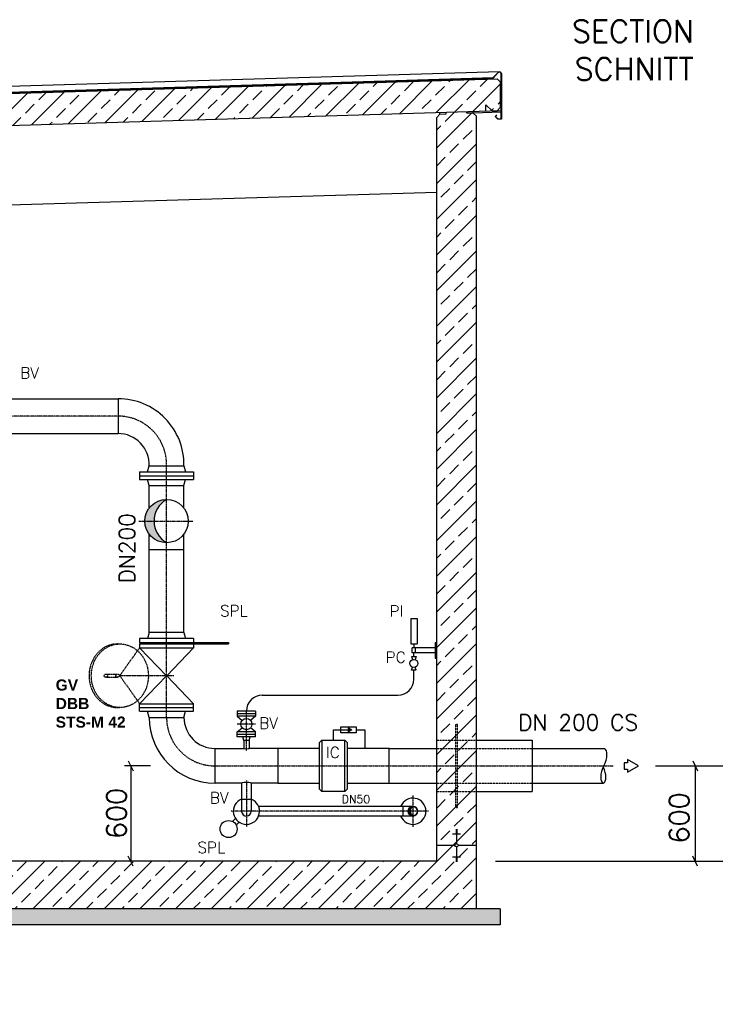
# Model space of a CAD drawing. Header units: millimetres. Extents: x -197187 to 231260338, y -45270 to 70505.
# Tile 21 of 85: x -43603 to -39226, y 8737 to 14931. Entities that reach past the tile are written whole.
import ezdxf
from ezdxf.enums import TextEntityAlignment as Align

# ---------------------------------------------------------------- set-up
doc = ezdxf.new("R2010")
doc.units = ezdxf.units.MM
doc.header["$LTSCALE"] = 0.5
for name, pattern in [('DASHDOT', [1, 0.5, -0.25, 0, -0.25]), ('DOT', [0.25, 0, -0.25]), ('HIDDEN', [0.375, 0.25, -0.125])]:
    doc.linetypes.add(name, pattern=pattern)
for name, color, linetype in [('21', 7, 'Continuous'), ('4', 7, 'Continuous'), ('41', 7, 'Continuous'), ('42', 7, 'Continuous'), ('BEMAßUNG', 7, 'Continuous'), ('Beschriftung', 7, 'Continuous'), ('P-MU050ENTL', 7, 'Continuous'), ('P-MU150AUSL', 7, 'Continuous'), ('P-MU150EINL', 7, 'Continuous'), ('P-MU200AUSL', 7, 'Continuous'), ('P-MU200EINL', 7, 'Continuous')]:
    doc.layers.add(name, color=color, linetype=linetype)
doc.styles.add('ROMANS', font='ROMANS', dxfattribs={"height": 0.2})

msp = doc.modelspace()

# ---------------------------------------------------------------- hatches: boundary and pattern name
at = {"lineweight": 5}
h = msp.add_hatch(dxfattribs=at)
h.set_pattern_fill('ANSI33', color=256, scale=25)
h.set_pattern_definition([(45, (-19236.86, 14314.77), (-112.2532, 112.2532), []), (45, (-19124.61, 14314.77), (-112.2532, 112.2532), [79.375, -39.6875])])
h.paths.add_polyline_path([(-40579.005, 14539.136), (-40598.996, 14558.536), (-51608.947, 14228.238), (-51628.938, 14207.638), (-51628.938, 14046.9), (-51608.947, 14027.5), (-51579.005, 14028.398), (-51539.005, 14069.598), (-51539.005, 14029.598), (-40598.996, 14357.798), (-40579.005, 14378.398)])
h = msp.add_hatch(dxfattribs=at)
h.set_pattern_fill('ANSI33', color=256, scale=25)
h.set_pattern_definition([(45, (-19961.86, 11568.5), (-112.2532, 112.2532), []), (45, (-19849.61, 11568.5), (-112.2532, 112.2532), [79.375, -39.6875])])
h.paths.add_polyline_path([(-40729.005, 9636.898), (-40979.005, 9636.898), (-40979.005, 14316.398), (-40959.014, 14336.998), (-40919.032, 14338.197), (-40919.332, 14348.188), (-40789.278, 14352.09), (-40788.978, 14342.099), (-40748.996, 14343.298), (-40729.005, 14323.898)])
h.paths.add_polyline_path([(-40979.005, 9636.898), (-40729.005, 9636.898), (-40729.005, 9336.898), (-44464.005, 9336.898), (-44464.005, 8836.898), (-45464.005, 8836.898), (-45464.005, 9336.898), (-51479.005, 9336.898), (-51479.005, 14001.398), (-51459.014, 14021.998), (-51419.032, 14023.197), (-51419.332, 14033.188), (-51289.278, 14037.09), (-51288.978, 14027.099), (-51248.996, 14028.298), (-51229.005, 14008.898), (-51229.005, 9636.898), (-45244.005, 9636.898), (-45244.005, 9606.898), (-45214.005, 9606.898), (-45214.005, 9136.898), (-44714.005, 9136.898), (-44714.005, 9606.898), (-44684.005, 9606.898), (-44684.005, 9636.898)])
h = msp.add_hatch(color=256)
h.dxf.hatch_style = 1
h.paths.add_polyline_path([(-42757.88, 11776.898), (-42815.505, 11776.898, 0.41421356), (-42679.005, 11640.398, -0.26814402)])
h.paths.add_polyline_path([(-42679.005, 11913.398), (-42679.005, 11913.398, 0.41421356), (-42815.505, 11776.898), (-42757.88, 11776.898, -0.26814402)])
h = msp.add_hatch(color=256)
h.dxf.hatch_style = 1
h.paths.add_polyline_path([(-41513.244, 10463.501), (-41533.331, 10451.905), (-41533.331, 10475.098)])
h = msp.add_hatch(color=256)
h.dxf.hatch_style = 1
h.paths.add_polyline_path([(-41145.895, 9951.348), (-41159.155, 9951.348, 0.41421356), (-41129.005, 9921.198, -0.26100836)])
h.paths.add_polyline_path([(-41129.005, 9981.498, 0.41421356), (-41159.155, 9951.348), (-41145.895, 9951.348, -0.26100836)])
at = {"layer": 'Beschriftung', "lineweight": 5}
h = msp.add_hatch(dxfattribs=at)
h.set_pattern_fill('BETON_UNBEWEHRT', color=256, scale=200, angle=90, pattern_type=2)
h.set_pattern_definition([(135, (-25336.86, 54498.937), (-35.35534, -35.35534), [25, -12.5])])
h.paths.add_polyline_path([(-44464.005, 9336.898), (-40579.005, 9336.898), (-40579.005, 9236.898), (-44464.005, 9236.898)])
h.paths.add_polyline_path([(-45464.005, 8836.898), (-44464.005, 8836.898), (-44464.005, 8736.898), (-45464.005, 8736.898)])
h.paths.add_polyline_path([(-51629.005, 9336.898), (-45464.005, 9336.898), (-45464.005, 9236.898), (-51629.005, 9236.898)])

# ---------------------------------------------------------------- linework, layer by layer
for p, q in [((-40584.365, 14602.648), (-51628.938, 14271.305)), ((-51608.947, 14228.238), (-40598.996, 14558.536)), ((-40622.043, 14564.848), (-41372.505, 14542.334)), ((-41372.505, 14540.333), (-40623.982, 14562.789)), ((-40598.996, 14558.536), (-40579.005, 14539.136)), ((-41372.505, 14542.334), (-51628.938, 14234.641)), ((-51628.938, 14232.64), (-41372.505, 14540.333)), ((-40579.005, 14539.136), (-40579.005, 14378.398)), ((-40668.938, 14355.7), (-40668.938, 14395.7)), ((-40668.938, 14395.7), (-40628.938, 14356.9)), ((-40579.005, 14378.398), (-40598.996, 14357.798)), ((-51539.005, 14029.598), (-40574.005, 14358.548)), ((-40979.005, 14316.398), (-40959.014, 14336.998)), ((-40979.005, 9636.898), (-40979.005, 14316.398)), ((-40959.014, 14336.998), (-40959.314, 14346.989)), ((-40959.014, 14336.998), (-40919.032, 14338.197)), ((-40919.032, 14338.197), (-40919.332, 14348.188)), ((-40788.978, 14342.099), (-40789.278, 14352.09)), ((-40748.996, 14343.298), (-40788.978, 14342.099)), ((-40748.996, 14343.298), (-40749.296, 14353.289)), ((-40574.005, 14348.548), (-40748.996, 14343.298)), ((-40748.996, 14343.298), (-40729.005, 14323.898)), ((-40729.005, 9336.898), (-40729.005, 14323.898)), ((-40628.938, 14356.9), (-40598.996, 14357.798)), ((-51229.005, 13538.898), (-40979.005, 13846.398)), ((-41629.005, 10398.898), (-41629.005, 10463.501)), ((-41629.005, 10463.501), (-41533.331, 10463.501)), ((-41485.042, 10463.501), (-41430.718, 10463.501)), ((-41430.718, 10463.501), (-41430.718, 10346.448)), ((-40879.005, 9808.392), (-40829.005, 9808.392)), ((-40859.005, 9836.551), (-40849.005, 9836.551)), ((-40859.005, 9833.031), (-40849.005, 9833.031)), ((-40859.005, 9829.511), (-40849.005, 9829.511)), ((-40859.005, 9825.991), (-40849.005, 9825.991)), ((-40859.005, 9822.472), (-40849.005, 9822.472)), ((-40859.005, 9818.952), (-40849.005, 9818.952)), ((-40859.005, 9815.432), (-40849.005, 9815.432)), ((-40859.005, 9811.912), (-40849.005, 9811.912)), ((-40854.005, 9836.898), (-40854.005, 9747.25)), ((-40864.358, 9736.898), (-40979.005, 9736.898)), ((-40854.005, 9726.545), (-40854.005, 9636.898)), ((-40729.005, 9736.898), (-40843.653, 9736.898)), ((-40879.005, 9665.404), (-40829.005, 9665.404)), ((-40979.005, 9636.898), (-44684.005, 9636.898)), ((-40859.005, 9661.884), (-40849.005, 9661.884)), ((-40859.005, 9658.364), (-40849.005, 9658.364)), ((-40859.005, 9654.844), (-40849.005, 9654.844)), ((-40859.005, 9651.324), (-40849.005, 9651.324)), ((-40859.005, 9647.804), (-40849.005, 9647.804)), ((-40859.005, 9644.284), (-40849.005, 9644.284)), ((-40859.005, 9640.764), (-40849.005, 9640.764)), ((-40859.005, 9637.245), (-40849.005, 9637.245)), ((-40579.005, 9336.898), (-44464.005, 9336.898)), ((-40579.005, 9336.898), (-40579.005, 9236.898)), ((-40579.005, 9236.898), (-44464.005, 9236.898))]:
    msp.add_line(p, q)
msp.add_lwpolyline([(-40608.147, 14322.087), (-40594.005, 14307.945), (-40574.005, 14307.945), (-40574.005, 14590.653, 0.67907867), (-40591.285, 14597.509), (-40623.982, 14562.789), (-40673.96, 14561.29), (-40674.02, 14563.289), (-40624.87, 14564.763), (-40592.741, 14598.88, -0.67907867), (-40572.005, 14590.653), (-40572.005, 14305.945), (-40594.833, 14305.945), (-40610.975, 14322.087), (-40602.49, 14330.572), (-40601.076, 14329.158)], format="xyb", close=True)
for points in [[(-41485.042, 10445.4), (-41581.619, 10445.4), (-41581.619, 10481.603), (-41485.042, 10481.603)], [(-41513.244, 10463.501), (-41533.331, 10451.905), (-41533.331, 10475.098)]]:
    msp.add_lwpolyline(points, close=True)
msp.add_circle((-40854.005, 9736.898), 10.353)
at = {"layer": '21', "linetype": 'Continuous', "ltscale": 10}
msp.add_line((-41122.725, 10781.998), (-41122.725, 10838.848), dxfattribs=at)
at = {"layer": '41', "linetype": 'Continuous', "ltscale": 10}
for p, q in [((-41142.725, 11163.848), (-41102.725, 11163.848)), ((-41142.725, 11163.848), (-41142.725, 11003.848)), ((-41102.725, 11163.848), (-41102.725, 11003.848)), ((-41142.725, 11003.848), (-41102.725, 11003.848)), ((-41132.725, 10948.848), (-41132.725, 10978.848)), ((-40989.005, 10978.848), (-41132.725, 10978.848)), ((-41122.725, 11003.848), (-41122.725, 10978.848)), ((-41112.725, 10948.848), (-41112.725, 10978.848)), ((-40989.005, 11013.848), (-40989.005, 10913.848)), ((-40989.005, 11013.848), (-40979.005, 11013.848)), ((-41137.725, 10923.848), (-41107.725, 10923.848)), ((-41137.725, 10923.848), (-41131.046, 10904.923)), ((-41137.725, 10923.848), (-41131.046, 10904.923)), ((-40989.005, 10948.848), (-41132.725, 10948.848)), ((-41122.725, 10923.848), (-41122.725, 10948.848)), ((-41107.725, 10923.848), (-41114.405, 10904.923)), ((-40989.005, 10913.848), (-40979.005, 10913.848)), ((-41137.725, 10838.848), (-41131.046, 10857.773)), ((-41107.725, 10838.848), (-41114.405, 10857.773)), ((-41107.725, 10838.848), (-41137.725, 10838.848)), ((-42076.505, 10681.998), (-41222.725, 10681.998)), ((-42119.005, 10580.448), (-42234.005, 10580.448)), ((-42234.005, 10580.448), (-42234.005, 10548.448)), ((-42119.005, 10564.448), (-42234.005, 10564.448)), ((-42119.005, 10548.448), (-42234.005, 10548.448)), ((-42234.005, 10548.448), (-42203.145, 10522.149)), ((-42119.005, 10548.448), (-42149.866, 10522.149)), ((-42119.005, 10580.448), (-42119.005, 10548.448)), ((-42234.005, 10450.448), (-42203.145, 10476.747)), ((-42119.005, 10450.448), (-42149.866, 10476.747)), ((-42119.005, 10450.448), (-42234.005, 10450.448)), ((-42234.005, 10418.448), (-42234.005, 10450.448)), ((-42119.005, 10434.448), (-42234.005, 10434.448)), ((-42119.005, 10418.448), (-42234.005, 10418.448)), ((-42193.355, 10396.448), (-42199.25, 10418.448)), ((-42159.655, 10396.448), (-42153.76, 10418.448)), ((-42119.005, 10418.448), (-42119.005, 10450.448)), ((-42159.655, 10396.448), (-42193.355, 10396.448)), ((-42193.355, 10396.448), (-42193.355, 10346.448)), ((-42159.655, 10396.448), (-42159.655, 10346.448))]:
    msp.add_line(p, q, dxfattribs=at)
at = {"layer": '41', "linetype": 'DASHDOT', "ltscale": 10}
for p, q in [((-42176.505, 10331.628), (-42176.505, 10580.448)), ((-42119.005, 10499.448), (-42234.005, 10499.448))]:
    msp.add_line(p, q, dxfattribs=at)
at = {"layer": '41', "linetype": 'Continuous', "ltscale": 10}
for centre, radius in [((-41122.725, 10881.348), 25), ((-42176.505, 10499.448), 35)]:
    msp.add_circle(centre, radius, dxfattribs=at)
for centre, start, end in [((-41222.725, 10781.998), 270, 0), ((-42076.505, 10581.998), 90, 180)]:
    msp.add_arc(centre, 100, start, end, dxfattribs=at)
msp.add_ellipse((-42176.505, 10346.448), major_axis=(-16.85, 0), ratio=0.1011454, start_param=0, end_param=3.14159265, dxfattribs=at)
at = {"layer": 'BEMAßUNG', "linetype": 'Continuous', "ltscale": 10}
for p, q in [((-42780.319, 10236.898), (-42942.972, 10236.898)), ((-42919.981, 10268.148), (-42888.731, 10205.648)), ((-42904.356, 10236.898), (-42904.356, 9636.898)), ((-39601.489, 10236.898), (-39119.76, 10236.898)), ((-39368.055, 10268.148), (-39336.805, 10205.648)), ((-39352.43, 10236.898), (-39352.43, 9636.898)), ((-42888.731, 9605.648), (-42919.981, 9668.148)), ((-39336.805, 9605.648), (-39368.055, 9668.148)), ((-40607.968, 9636.898), (-39093.276, 9636.898))]:
    msp.add_line(p, q, dxfattribs=at)
at = {"layer": 'P-MU050ENTL', "linetype": 'Continuous', "ltscale": 10}
for p, q in [((-42206.655, 10127.348), (-42206.655, 9951.348)), ((-42146.355, 10127.348), (-42146.355, 9951.348)), ((-42206.655, 10027.348), (-42146.355, 10027.348)), ((-41129.005, 9981.498), (-42099.712, 9981.498)), ((-41193.005, 9981.498), (-41193.005, 9921.198)), ((-41129.005, 9921.198), (-42099.712, 9921.198)), ((-42245.888, 9906.713), (-42264.853, 9887.748)), ((-42221.14, 9881.965), (-42240.105, 9863))]:
    msp.add_line(p, q, dxfattribs=at)
at = {"layer": 'P-MU050ENTL', "linetype": 'DASHDOT', "ltscale": 10}
for p, q in [((-42176.505, 10144.293), (-42176.505, 9853.302)), ((-41129.005, 10049.394), (-41129.005, 9853.302)), ((-41030.959, 9951.348), (-42274.551, 9951.348))]:
    msp.add_line(p, q, dxfattribs=at)
at = {"layer": 'P-MU050ENTL', "linetype": 'Continuous', "ltscale": 10}
for centre, radius in [((-41129.005, 9951.348), 30.15), ((-42288.228, 9839.625), 53.5)]:
    msp.add_circle(centre, radius, dxfattribs=at)
for centre, radius, start, end in [((-42176.505, 9951.348), 82.5, 111.4355583, 68.5644417), ((-41129.005, 9951.348), 82.5, 201.4355583, 158.5644417), ((-41110.539, 9951.348), 35.356, 121.4867232, 238.5132768), ((-41129.005, 9951.348), 30.15, 270, 90), ((-42176.505, 9951.348), 30.15, 179.6599611, 182.5365722), ((-42176.505, 9951.348), 30.15, 182.5365722, 0)]:
    msp.add_arc(centre, radius, start, end, dxfattribs=at)
at = {"layer": 'P-MU200AUSL', "linetype": 'HIDDEN', "ltscale": 10}
for p, q in [((-40859.005, 9974.948), (-40859.005, 10498.848)), ((-40859.005, 10498.848), (-40849.005, 10498.848)), ((-40849.005, 9974.948), (-40849.005, 10498.848)), ((-40979.005, 10398.848), (-40729.005, 10398.848)), ((-40979.005, 10074.948), (-40729.005, 10074.948)), ((-40859.005, 9974.948), (-40849.005, 9974.948))]:
    msp.add_line(p, q, dxfattribs=at)
at = {"layer": 'P-MU200AUSL', "ltscale": 100}
for p, q in [((-40729.005, 10398.848), (-40379.005, 10398.848)), ((-40379.005, 10398.848), (-40379.005, 10074.948)), ((-40729.005, 10074.948), (-40379.005, 10074.948))]:
    msp.add_line(p, q, dxfattribs=at)
at = {"layer": 'P-MU200EINL'}
for p, q in [((-43657.424, 12546.448), (-42983.841, 12546.448)), ((-42983.841, 12546.448), (-42983.841, 12327.348)), ((-43657.424, 12327.348), (-42983.841, 12327.348)), ((-42788.555, 10541.898), (-42569.455, 10541.898))]:
    msp.add_line(p, q, dxfattribs=at)
at = {"layer": 'P-MU200EINL', "linetype": 'DASHDOT', "ltscale": 10}
for p, q in [((-42983.784, 12436.898), (-43657.424, 12436.898)), ((-42679.005, 10541.898), (-42679.005, 12123.898)), ((-42852.869, 11776.898), (-42514.525, 11776.898)), ((-42987.453, 11003.898), (-42973.033, 11003.898)), ((-42849.005, 10979.898), (-42973.033, 10803.898)), ((-43060.882, 10813.898), (-42986.213, 10813.898)), ((-43060.882, 10793.898), (-42986.213, 10793.898)), ((-42632.788, 10803.898), (-42973.033, 10803.898)), ((-42973.033, 10803.898), (-42849.005, 10627.898)), ((-42987.453, 10603.898), (-42973.033, 10603.898)), ((-42374.005, 10236.898), (-39868.867, 10236.898))]:
    msp.add_line(p, q, dxfattribs=at)
at = {"layer": 'P-MU200EINL', "linetype": 'Continuous', "ltscale": 10}
for p, q in [((-42849.005, 12085.898), (-42849.005, 12037.898)), ((-42849.005, 12085.898), (-42509.005, 12085.898)), ((-42798.737, 12085.898), (-42788.555, 12123.898)), ((-42788.555, 12123.898), (-42569.455, 12123.898)), ((-42569.455, 12123.898), (-42559.273, 12085.898)), ((-42509.005, 12085.898), (-42509.005, 12037.898)), ((-42849.005, 12061.898), (-42509.005, 12061.898)), ((-42849.005, 12037.898), (-42509.005, 12037.898)), ((-42788.555, 11999.898), (-42798.737, 12037.898)), ((-42569.455, 11999.898), (-42559.273, 12037.898)), ((-42788.555, 11858.329), (-42788.555, 11999.898)), ((-42788.555, 11999.898), (-42569.455, 11999.898)), ((-42569.455, 11858.329), (-42569.455, 11999.898)), ((-42788.555, 11075.898), (-42788.555, 11695.467)), ((-42569.455, 11075.898), (-42569.455, 11695.467)), ((-42788.555, 11598.898), (-42569.455, 11598.898)), ((-42509.005, 11037.898), (-42849.005, 11037.898)), ((-42849.005, 11037.898), (-42849.005, 11013.898)), ((-42788.555, 11075.898), (-42798.737, 11037.898)), ((-42569.455, 11075.898), (-42788.555, 11075.898)), ((-42569.455, 11075.898), (-42559.273, 11037.898)), ((-42509.005, 11037.898), (-42509.005, 11013.898)), ((-42849.005, 11013.898), (-42509.005, 11013.898)), ((-42849.005, 11003.898), (-42849.005, 10979.898)), ((-42849.005, 11003.898), (-42509.005, 11003.898)), ((-42849.005, 10979.898), (-42509.005, 10979.898)), ((-42679.99, 10803.898), (-42849.005, 10979.898)), ((-42819.34, 11013.898), (-42819.34, 11003.898)), ((-42509.005, 10979.898), (-42678.02, 10803.898)), ((-42509.005, 11013.898), (-42289.005, 11013.898)), ((-42509.005, 11003.898), (-42509.005, 10979.898)), ((-42509.005, 11003.898), (-42289.005, 11003.898)), ((-42289.005, 11013.898), (-42289.005, 11003.898)), ((-42849.005, 10627.898), (-42679.99, 10803.898)), ((-42678.02, 10803.898), (-42509.005, 10627.898)), ((-42849.005, 10603.898), (-42849.005, 10627.898)), ((-42849.005, 10627.898), (-42509.005, 10627.898)), ((-42849.005, 10603.898), (-42509.005, 10603.898)), ((-42849.005, 10579.898), (-42849.005, 10603.898)), ((-42509.005, 10603.898), (-42509.005, 10627.898)), ((-42509.005, 10579.898), (-42509.005, 10603.898)), ((-42849.005, 10579.898), (-42509.005, 10579.898)), ((-42788.555, 10541.898), (-42798.737, 10579.898)), ((-42788.555, 10541.876), (-42788.555, 10541.876)), ((-42569.455, 10541.898), (-42559.273, 10579.898)), ((-42569.455, 10541.883), (-42569.455, 10541.883)), ((-42374.005, 10127.348), (-42374.005, 10346.448)), ((-42374.005, 10346.448), (-42193.355, 10346.448)), ((-41979.005, 10346.448), (-42159.655, 10346.448)), ((-41701.505, 10398.898), (-41701.505, 10074.898)), ((-41556.505, 10074.898), (-41556.505, 10398.898)), ((-41279.005, 10346.448), (-40979.005, 10346.448)), ((-40379.005, 10346.448), (-39923.49, 10346.448)), ((-42206.655, 10127.348), (-42374.005, 10127.348)), ((-41979.005, 10127.348), (-42146.355, 10127.348)), ((-41279.005, 10127.348), (-40979.005, 10127.348)), ((-40379.005, 10127.348), (-39930.314, 10127.348))]:
    msp.add_line(p, q, dxfattribs=at)
at = {"layer": 'P-MU200EINL', "linetype": 'HIDDEN', "ltscale": 10}
for p, q in [((-40979.005, 10346.448), (-40379.005, 10346.448)), ((-40979.005, 10127.348), (-40379.005, 10127.348))]:
    msp.add_line(p, q, dxfattribs=at)
at = {"layer": 'P-MU200EINL', "linetype": 'Continuous', "ltscale": 10}
for points in [[(-41716.505, 10346.448), (-41979.005, 10346.448), (-41979.005, 10127.348), (-41716.505, 10127.348)], [(-41541.505, 10127.348), (-41279.005, 10127.348), (-41279.005, 10346.448), (-41541.505, 10346.448)]]:
    msp.add_lwpolyline(points, dxfattribs=at)
for points in [[(-41556.505, 10074.898), (-41701.505, 10074.898), (-41716.505, 10089.898), (-41716.505, 10383.898), (-41701.505, 10398.898), (-41556.505, 10398.898), (-41541.505, 10383.898), (-41541.505, 10089.898)], [(-39709.656, 10236.898), (-39778.938, 10276.898), (-39778.938, 10256.898), (-39798.938, 10256.898), (-39798.938, 10216.898), (-39778.938, 10216.898), (-39778.938, 10196.898), (-39709.656, 10236.898)]]:
    msp.add_lwpolyline(points, close=True, dxfattribs=at)
msp.add_circle((-42679.005, 11776.898), 136.5, dxfattribs=at)
for centre, radius, start, end in [((-42983.841, 12131.898), 414.55, 358.8942361, 90), ((-42983.841, 12131.898), 195.45, 357.6541611, 90), ((-42600.329, 11776.898), 157.551, 119.9583414, 240.0416586), ((-42374.005, 10541.898), 414.55, 180, 270), ((-42374.005, 10541.898), 195.45, 180, 270)]:
    msp.add_arc(centre, radius, start, end, dxfattribs=at)
at = {"layer": 'P-MU200EINL', "linetype": 'DASHDOT', "ltscale": 10}
for centre, start, end in [((-42983.841, 12131.898), 358.4969881, 90), ((-42374.005, 10541.898), 180, 270)]:
    msp.add_arc(centre, 305, start, end, dxfattribs=at)
for centre, major_axis, ratio, start_param, end_param in [((-42987.453, 10803.898), (0, 200), 0.89764582, 0, 3.14159265), ((-43060.882, 10803.898), (10.728, 0), 0.93215746, -1.57079633, 4.71238898), ((-42987.453, 10803.898), (10.728, 0), 0.93215746, -1.57079633, 4.71238898)]:
    msp.add_ellipse(centre, major_axis=major_axis, ratio=ratio, start_param=start_param, end_param=end_param, dxfattribs=at)
msp.add_ellipse((-42973.033, 10803.898), major_axis=(0, 200), ratio=0.89764582, dxfattribs=at)
at = {"layer": 'P-MU200EINL', "linetype": 'Continuous', "ltscale": 10}
for centre, major_axis, ratio, start_param, end_param in [((-39968.643, 10258.271), (45.153, 88.176), 0.47209395, 4.71238898, 6.28318531), ((-39885.388, 10215.639), (-45.153, -88.176), 0.47209395, 4.71238898, 6.28318531), ((-39975.694, 10215.639), (45.153, -88.176), 0.47209395, 0, 1.48959212), ((-42176.505, 10127.348), (-30.15, 0), 0.18529353, 3.14159265, 6.28318531)]:
    msp.add_ellipse(centre, major_axis=major_axis, ratio=ratio, start_param=start_param, end_param=end_param, dxfattribs=at)

# ---------------------------------------------------------------- texts
at = {"layer": '4', "linetype": 'Continuous', "ltscale": 10, "style": 'ROMANS'}
for s, p in [('SECTION', (-40127.814, 14788.17)), ('SCHNITT', (-40111.138, 14550.583))]:
    msp.add_text(s, height=140, dxfattribs=at).set_placement(p)
at = {"layer": '42', "linetype": 'Continuous', "ltscale": 10, "style": 'ROMANS'}
for s, p in [('PI', (-41274.795, 11175.532)), ('PC', (-41299.836, 10884.962))]:
    msp.add_text(s, height=70, dxfattribs=at).set_placement(p)
msp.add_text('BV', height=70, rotation=360, dxfattribs=at).set_placement((-42095.005, 10470.175))
at = {"layer": 'BEMAßUNG', "linetype": 'Continuous', "ltscale": 10, "style": 'ROMANS'}
for p in [(-42994.649, 9776.784), (-39453.163, 9748.788)]:
    msp.add_text('600', height=125, rotation=90, dxfattribs=at).set_placement(p, align=Align.MIDDLE_LEFT)
at = {"layer": 'P-MU050ENTL', "linetype": 'Continuous', "ltscale": 10, "style": 'ROMANS'}
msp.add_text('BV', height=70, rotation=360, dxfattribs=at).set_placement((-42406.309, 10000.441))
at = {"layer": 'P-MU050ENTL', "linetype": 'DOT', "ltscale": 10, "style": 'ROMANS'}
msp.add_text('DN50', height=50, dxfattribs=at).set_placement((-41575.922, 10002.336))
at = {"layer": 'P-MU050ENTL', "linetype": 'Continuous', "ltscale": 10, "style": 'ROMANS'}
msp.add_text('SPL', height=70, dxfattribs=at).set_placement((-42484.012, 9688.009))
at = {"layer": 'P-MU150AUSL', "linetype": 'Continuous', "ltscale": 10, "style": 'ROMANS'}
msp.add_text('DN 200 CS', height=100, dxfattribs=at).set_placement((-40465.921, 10459.953))
at = {"layer": 'P-MU150EINL', "linetype": 'Continuous', "ltscale": 10, "style": 'ROMANS'}
msp.add_text('DN200', height=100, rotation=90, dxfattribs=at).set_placement((-42877.879, 11384.836))
at = {"layer": 'P-MU200AUSL', "ltscale": 100, "style": 'ROMANS'}
msp.add_text('IC', height=70, dxfattribs=at).set_placement((-41675.941, 10286.491))
at = {"layer": 'P-MU200EINL', "linetype": 'Continuous', "ltscale": 10, "style": 'ROMANS'}
for s, p in [('BV', (-43599.579, 12673.629)), ('SPL', (-42341.803, 11176.935))]:
    msp.add_text(s, height=70, dxfattribs=at).set_placement(p)
at = {"layer": 'P-MU200EINL', "linetype": 'Continuous', "ltscale": 10, "insert": (-43376.877, 10780.573), "char_height": 70, "width": 491.56785, "attachment_point": 1, "style": 'ROMANS'}
msp.add_mtext('{\\fArial|b1|i0|c0|p34;GV\\PDBB\\PSTS-M 42}', dxfattribs=at)

doc.saveas('drawing.dxf')
